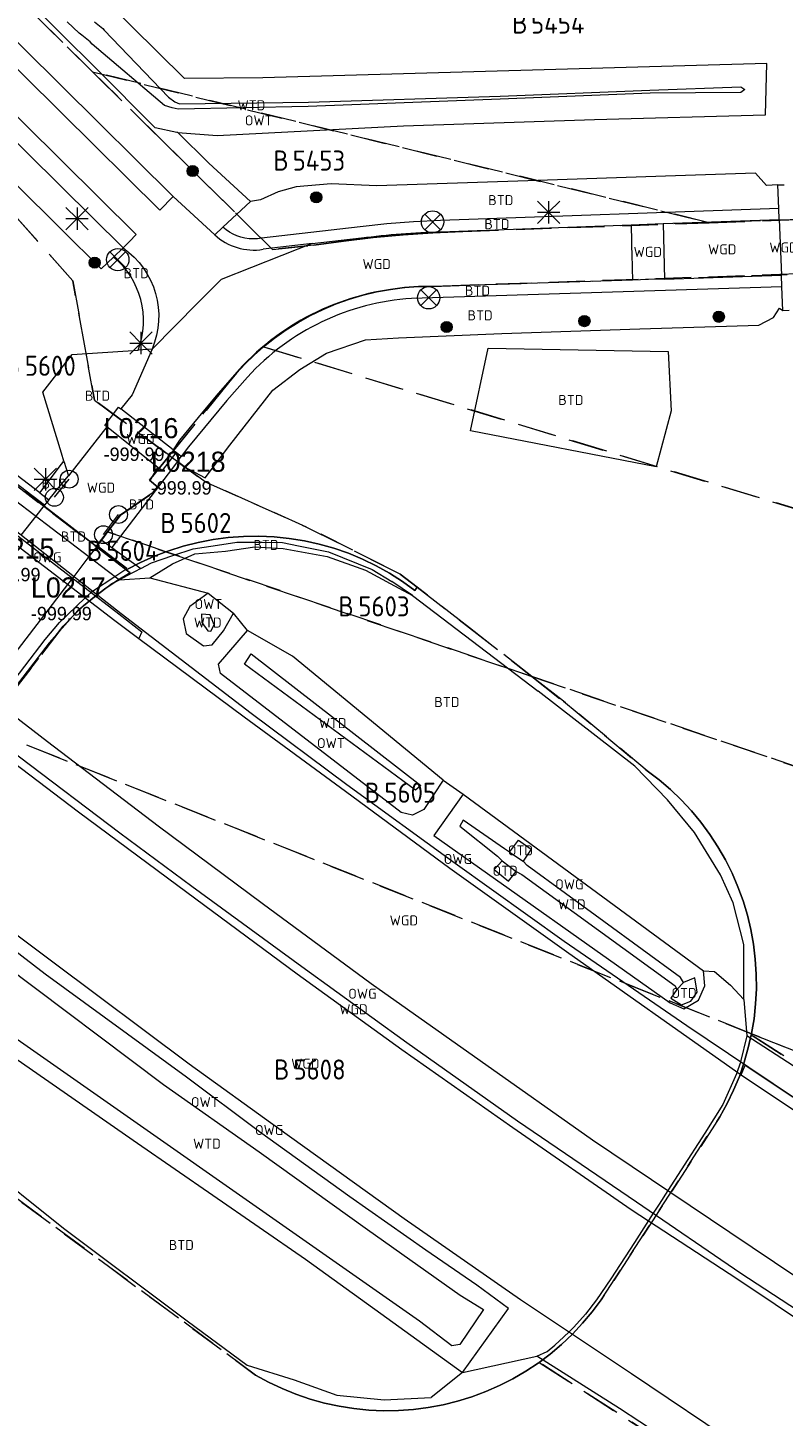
# Model space of a CAD drawing. Header units: metres. Extents: x 207644 to 210135, y 370459 to 373417.
# Tile 205 of 256: x 209267 to 209335, y 371926 to 372051. Entities that reach past the tile are written whole.
import ezdxf
from ezdxf.enums import TextEntityAlignment as Align

# ---------------------------------------------------------------- set-up
doc = ezdxf.new("R2010")
doc.units = ezdxf.units.M
doc.linetypes.add('HIDDEN2', pattern=[4.7625, 3.175, -1.5875])
for name, color, linetype in [('BTD', 7, 'Continuous'), ('CON_BxH150x325mm', 7, 'Continuous'), ('KAD_perceelnummer', 212, 'Continuous'), ('KAD_sectie', 212, 'Continuous'), ('KAD_Vastgesteld_Perceel', 212, 'Continuous'), ('NLV_afsluitstuk_lijn', 7, 'Continuous'), ('NNR_afsluitstuk_lijn', 7, 'Continuous'), ('NOD_afsluitstuk_lijn', 7, 'Continuous'), ('OTD', 7, 'Continuous'), ('OWG', 7, 'Continuous'), ('OWT', 7, 'Continuous'), ('WGD', 7, 'Continuous'), ('WTD', 7, 'Continuous')]:
    doc.layers.add(name, color=color, linetype=linetype)
for name, color, linetype, lineweight in [('GKL', 52, 'Continuous', 25), ('GMV', 7, 'Continuous', 25), ('GOBDP1', 7, 'Continuous', 25), ('GP1', 7, 'Continuous', 30), ('Q21_lantaarnpaal', 1, 'Continuous', 0), ('Q26_boom', 72, 'Continuous', 0), ('Q30_verkeersbord', 2, 'Continuous', 0)]:
    doc.layers.add(name, color=color, linetype=linetype, lineweight=lineweight)
doc.styles.add('ISO', font='isocpeur.ttf', dxfattribs={"height": 1})
doc.styles.add('ISOCP', font='ISOCP.shx', dxfattribs={"height": 1.8})

# ---------------------------------------------------------------- blocks, each defined once
blk = doc.blocks.new('ACMAP_ANN_TEMPLATE_Vastgesteld_Perceelnummer')
at = {"layer": 'KAD_perceelnummer', "style": 'ISOCP'}
blk.add_attdef('Perceelnummer', text='', height=1.8, dxfattribs=at).set_placement((0, 0), align=Align.MIDDLE)
at = {"layer": 'KAD_sectie', "style": 'ISOCP'}
blk.add_attdef('sectie', text='', height=1.8, dxfattribs=at).set_placement((-2.7, 0), align=Align.MIDDLE_RIGHT)
blk = doc.blocks.new('Q26')
blk.add_hatch(color=256).paths.add_polyline_path([(-0.45, -0.01, 1), (0.55, -0.01, 1)])
blk.add_circle((0.05, -0.01), 0.5)
blk = doc.blocks.new('Q21')
for p, q in [((-1, 1), (0, 0)), ((-1, 0), (0, 0)), ((-1, -1), (0, 0)), ((0, 1), (0, 0)), ((0, 0), (1, 1)), ((0, 0), (1, 0)), ((0, 0), (0, -1)), ((0, 0), (1, -1))]:
    blk.add_line(p, q)
blk = doc.blocks.new('Q30')
for p, q in [((-0.7, 0.7), (0.7, -0.7)), ((0.7, 0.7), (-0.7, -0.7))]:
    blk.add_line(p, q)
blk.add_circle((0, 0), 1)

msp = doc.modelspace()

# ---------------------------------------------------------------- linework, layer by layer
at = {"layer": 'CON_BxH150x325mm', "color": 253, "linetype": 'Continuous', "lineweight": 13}
for points in [[(209269.267, 372008.732), (209270.593, 372010.357)], [(209273.663, 372005.39), (209275.009, 372007.188)]]:
    msp.add_lwpolyline(points, dxfattribs=at)
at = {"layer": 'GKL', "color": 253, "linetype": 'Continuous', "lineweight": 13}
for points in [[(209284.592, 372003.918), (209287.217, 372004.307)], [(209287.217, 372004.307), (209289.75, 372004.143)], [(209289.75, 372004.143), (209293.682, 372003.439)], [(209277.817, 372001.507), (209279.841, 372002.761)], [(209279.841, 372002.761), (209281.853, 372003.673)], [(209281.853, 372003.673), (209284.592, 372003.918)], [(209293.682, 372003.439), (209297.119, 372002.221)], [(209297.119, 372002.221), (209299.724, 372000.811)], [(209299.724, 372000.811), (209301.345, 371999.947)], [(209301.345, 371999.947), (209312.591, 371991.386)], [(209321.25, 371984.644), (209312.591, 371991.386)], [(209324.167, 371981.642), (209321.25, 371984.644)], [(209326.569, 371978.711), (209324.167, 371981.642)], [(209328.913, 371974.935), (209326.569, 371978.711)], [(209330.03, 371972.412), (209328.913, 371974.935)], [(209331.001, 371968.684), (209330.03, 371972.412)], [(209330.992, 371963.756), (209331.001, 371968.684)], [(209262.373, 371949.431), (209270.082, 371943.284)], [(209270.082, 371943.284), (209281.165, 371934.97)], [(209281.165, 371934.97), (209286.542, 371931.009)], [(209286.542, 371931.009), (209290.729, 371929.685)], [(209290.729, 371929.685), (209294.571, 371928.318)], [(209305.814, 371930.344), (209303.017, 371928.116)], [(209294.571, 371928.318), (209298.803, 371927.915)], [(209298.803, 371927.915), (209303.017, 371928.116)]]:
    msp.add_lwpolyline(points, dxfattribs=at)
at = {"layer": 'GMV', "color": 253, "linetype": 'Continuous', "lineweight": 13}
for points in [[(209156.599, 372157.962), (209269.907, 372045.588)], [(209269.907, 372043.162), (209155.543, 372156.584)], [(209152.05, 372153.34), (209269.907, 372036.526)], [(209269.907, 372038.899), (209153.384, 372154.39)], [(209165.796, 372092.906), (209168.24, 372090.551), (209176.911, 372082.277), (209185.658, 372074.071), (209194.406, 372065.871), (209203.3, 372057.794), (209212.306, 372049.819), (209221.35, 372041.957), (209230.464, 372034.136), (209239.692, 372026.459), (209249.045, 372018.913), (209258.446, 372011.48), (209263.627, 372007.426), (209275.242, 371998.313), (209286.894, 371989.388), (209295.44, 371983.012), (209305.14, 371975.96), (209314.901, 371968.993), (209325.882, 371961.432), (209331.432, 371957.683), (209335.877, 371954.724)], [(209156.869, 372083.283), (209158.359, 372081.792), (209167.627, 372072.901), (209176.463, 372064.713), (209185.159, 372056.545), (209194.142, 372048.378), (209203.404, 372040.16), (209212.21, 372032.471), (209221.595, 372024.553), (209230.808, 372016.944), (209240.275, 372009.131), (209249.607, 372001.769), (209256.308, 371996.391), (209268.642, 371986.854), (209278.555, 371979.313), (209287.885, 371972.385), (209297.624, 371965.182), (209307.393, 371958.286), (209317.437, 371951.179), (209329.756, 371942.906), (209339.748, 371936.196)], [(209155.118, 372081.396), (209161.305, 372075.458), (209170.306, 372066.926), (209178.961, 372058.813), (209180.201, 372057.611), (209188.655, 372049.923), (209198.058, 372041.589), (209206.654, 372034.047), (209216.138, 372025.91), (209225.188, 372018.315), (209234.627, 372010.516), (209243.327, 372003.43), (209253.107, 371995.639), (209260.164, 371990.105), (209266.159, 371985.483), (209275.142, 371978.689), (209281.587, 371973.911), (209291.418, 371966.717), (209300.83, 371959.91), (209310.739, 371952.889), (209321.402, 371945.635), (209330.739, 371939.243), (209340.875, 371932.622)], [(209154.645, 372080.886), (209162.353, 372073.453), (209169.596, 372066.622), (209178.258, 372058.566), (209179.747, 372057.166), (209188.143, 372049.459), (209197.551, 372041.045), (209206.085, 372033.495), (209215.657, 372025.274), (209224.785, 372017.689), (209234.208, 372009.945), (209242.832, 372002.902), (209252.767, 371994.972), (209262.693, 371987.203), (209271.434, 371980.561), (209281.117, 371973.361), (209291.013, 371966.041), (209300.379, 371959.276), (209310.328, 371952.284), (209320.922, 371944.962), (209330.459, 371938.711), (209340.484, 371931.989)], [(209146.347, 372071.942), (209148.998, 372069.353), (209153.282, 372065.291), (209161.951, 372057.116), (209171.487, 372048.161), (209179.613, 372040.797), (209189.219, 372032.192), (209195.961, 372026.188), (209205.488, 372017.94), (209214.728, 372010.102), (209223.506, 372002.926), (209233.224, 371994.999), (209242.512, 371987.502), (209252.031, 371980.121), (209261.501, 371972.836), (209269.119, 371967.143), (209281.346, 371958.008), (209289.363, 371952.215), (209300.587, 371944.129), (209311.011, 371936.895), (209320.946, 371930.259), (209330.883, 371923.589), (209341.116, 371916.957)], [(209269.907, 372050.207), (209257.754, 372062.333)], [(209280.928, 372046.237), (209273.817, 372053.293)], [(209271.474, 372050.308), (209270.408, 372051.325)], [(209272.858, 372051.311), (209273.6, 372050.716)], [(209272.967, 372047.154), (209269.907, 372050.207)], [(209271.738, 372050.132), (209271.474, 372050.308)], [(209272.477, 372049.526), (209271.738, 372050.132)], [(209273.6, 372050.716), (209273.726, 372050.565)], [(209273.726, 372050.565), (209279.495, 372044.559)], [(209272.65, 372049.314), (209272.477, 372049.526)], [(209279.13, 372043.814), (209272.65, 372049.314)], [(209333.055, 372047.577), (209287.917, 372046.29)], [(209332.936, 372042.994), (209333.055, 372047.577)], [(209278.293, 372041.82), (209272.967, 372047.154)], [(209287.917, 372046.29), (209280.928, 372046.237)], [(209269.907, 372045.588), (209279.897, 372035.681)], [(209309.189, 372044.658), (209322.572, 372045.201)], [(209322.572, 372045.201), (209330.741, 372045.492)], [(209330.731, 372044.991), (209322.612, 372044.926)], [(209331.092, 372045.247), (209330.731, 372044.991)], [(209330.741, 372045.492), (209331.092, 372045.247)], [(209279.802, 372043.618), (209279.13, 372043.814)], [(209279.495, 372044.559), (209280.067, 372044.157)], [(209280.067, 372044.157), (209280.467, 372043.982)], [(209291.991, 372043.742), (209280.364, 372043.503)], [(209280.467, 372043.982), (209292.019, 372044.121)], [(209309.183, 372044.39), (209291.991, 372043.742)], [(209292.019, 372044.121), (209309.189, 372044.658)], [(209322.612, 372044.926), (209309.183, 372044.39)], [(209278.698, 372034.444), (209269.907, 372043.162)], [(209280.364, 372043.503), (209279.802, 372043.618)], [(209300.516, 372042.002), (209317.639, 372042.563)], [(209317.639, 372042.563), (209332.936, 372042.994)], [(209280.239, 372041.416), (209278.293, 372041.82)], [(209280.325, 372041.409), (209280.239, 372041.416)], [(209280.325, 372041.409), (209283.828, 372041.133)], [(209280.325, 372041.409), (209283.086, 372038.671)], [(209283.828, 372041.133), (209300.516, 372042.002)], [(209261.488, 372041.062), (209269.907, 372032.718)], [(209276.593, 372032.272), (209269.907, 372038.899)], [(209283.086, 372038.671), (209286.814, 372035.233)], [(209332.049, 372037.763), (209324.88, 372037.511)], [(209333.038, 372036.667), (209332.049, 372037.763)], [(209269.907, 372036.526), (209275.42, 372031.062)], [(209290.902, 372036.551), (209289.309, 372036.094)], [(209294.035, 372036.809), (209290.902, 372036.551)], [(209298.125, 372036.622), (209294.035, 372036.809)], [(209311.657, 372037.068), (209298.125, 372036.622)], [(209324.88, 372037.511), (209311.657, 372037.068)], [(209334.032, 372036.71), (209333.038, 372036.667)], [(209334.032, 372036.71), (209334.616, 372036.734)], [(209334.117, 372034.585), (209334.032, 372036.71)], [(209279.897, 372035.681), (209278.698, 372034.444)], [(209283.625, 372032.243), (209279.897, 372035.681)], [(209284.357, 372032.929), (209286.814, 372035.233)], [(209287.736, 372035.364), (209286.814, 372035.233)], [(209289.309, 372036.094), (209287.736, 372035.364)], [(209334.117, 372034.585), (209303.828, 372033.522)], [(209334.156, 372033.625), (209334.117, 372034.585)], [(209269.907, 372032.718), (209273.467, 372029.189)], [(209284.357, 372032.929), (209283.625, 372032.243)], [(209284.645, 372032.694), (209284.357, 372032.929)], [(209284.952, 372032.485), (209284.645, 372032.694)], [(209296.639, 372032.96), (209287.809, 372031.934)], [(209299.029, 372033.226), (209296.639, 372032.96)], [(209301.426, 372033.413), (209299.029, 372033.226)], [(209303.828, 372033.522), (209301.426, 372033.413)], [(209303.86, 372032.523), (209320.902, 372033.143)], [(209320.902, 372033.143), (209323.764, 372033.247)], [(209320.902, 372033.143), (209320.984, 372030.097)], [(209323.764, 372033.247), (209334.156, 372033.625)], [(209323.764, 372033.247), (209323.898, 372028.282)], [(209334.156, 372033.625), (209334.357, 372028.622)], [(209275.42, 372031.062), (209275.988, 372031.648)], [(209275.988, 372031.648), (209276.593, 372032.272)], [(209292.353, 372031.455), (209284.189, 372028.24)], [(209285.277, 372032.305), (209284.952, 372032.485)], [(209285.617, 372032.155), (209285.277, 372032.305)], [(209285.969, 372032.037), (209285.617, 372032.155)], [(209286.33, 372031.95), (209285.969, 372032.037)], [(209286.698, 372031.896), (209286.33, 372031.95)], [(209287.069, 372031.875), (209286.698, 372031.896)], [(209287.44, 372031.888), (209287.069, 372031.875)], [(209287.809, 372031.934), (209287.44, 372031.888)], [(209292.353, 372031.455), (209287.95, 372030.944)], [(209292.353, 372031.455), (209296.76, 372031.967)], [(209273.467, 372029.189), (209274.573, 372030.25)], [(209275.42, 372031.062), (209274.573, 372030.25)], [(209320.984, 372030.097), (209320.994, 372029.728)], [(209320.994, 372029.728), (209321.006, 372029.257)], [(209321.006, 372029.257), (209321.035, 372028.188)], [(209284.189, 372028.24), (209282.118, 372026.15)], [(209321.035, 372028.188), (209301.205, 372027.543)], [(209334.399, 372027.587), (209301.253, 372026.544)], [(209322.464, 372028.235), (209321.035, 372028.188)], [(209323.898, 372028.282), (209322.464, 372028.235)], [(209323.898, 372028.282), (209334.357, 372028.622)], [(209334.399, 372027.587), (209334.357, 372028.622)], [(209334.484, 372025.478), (209334.399, 372027.587)], [(209282.118, 372026.15), (209278.012, 372022.007)], [(209333.666, 372024.85), (209334.194, 372025.684)], [(209334.194, 372025.684), (209334.484, 372025.478)], [(209334.484, 372025.478), (209335.063, 372025.492)], [(209321.69, 372023.831), (209332.346, 372024.162)], [(209332.346, 372024.162), (209333.666, 372024.85)], [(209293.639, 372021.64), (209297.134, 372022.848)], [(209297.134, 372022.848), (209300.088, 372023.014)], [(209300.088, 372023.014), (209309.317, 372023.416)], [(209309.317, 372023.416), (209321.69, 372023.831)], [(209269.907, 372020.295), (209270.857, 372021.524)], [(209270.857, 372021.524), (209276.777, 372021.924)], [(209278.012, 372022.007), (209276.229, 372017.902)], [(209278.012, 372022.007), (209276.777, 372021.924)], [(209291.241, 372020.18), (209293.639, 372021.64)], [(209306.534, 372014.702), (209308.103, 372022.097)], [(209308.103, 372022.097), (209324.226, 372021.781)], [(209324.226, 372021.781), (209324.487, 372016.479)], [(209269.709, 372020.039), (209269.907, 372020.295)], [(209285.803, 372020.166), (209283.933, 372018.04)], [(209288.82, 372018.326), (209291.241, 372020.18)], [(209247.028, 372019.492), (209247.449, 372019.799), (209248.664, 372019.04), (209258.018, 372011.634), (209264.252, 372006.604), (209275.051, 371998.292), (209277.094, 371996.693), (209276.841, 371996.08)], [(209247.028, 372019.492), (209248.292, 372018.44), (209257.483, 372011.033), (209263.73, 372006.104), (209274.675, 371997.688), (209276.841, 371996.08)], [(209268.247, 372018.147), (209269.709, 372020.039)], [(209286.547, 372019.498), (209284.694, 372017.391)], [(209269.907, 372012.689), (209268.247, 372018.147)], [(209276.229, 372017.902), (209275.219, 372016.658)], [(209283.933, 372018.04), (209282.564, 372016.385)], [(209284.968, 372013.418), (209288.82, 372018.326)], [(209274.596, 372016.252), (209275.014, 372016.801)], [(209275.014, 372016.801), (209275.219, 372016.658)], [(209279.902, 372012.989), (209275.219, 372016.658)], [(209282.564, 372016.385), (209280.471, 372013.853)], [(209284.694, 372017.391), (209281.276, 372013.258)], [(209324.487, 372016.479), (209323.141, 372011.47)], [(209273.777, 372015.177), (209274.596, 372016.252)], [(209273.951, 372015.032), (209273.777, 372015.177)], [(209273.951, 372015.032), (209270.527, 372010.652)], [(209278.535, 372011.407), (209273.951, 372015.032)], [(209323.141, 372011.47), (209306.534, 372014.702)], [(209270.124, 372011.976), (209269.907, 372012.689)], [(209280.171, 372012.748), (209279.815, 372012.291)], [(209280.471, 372013.853), (209279.902, 372012.989)], [(209279.902, 372012.989), (209280.171, 372012.748)], [(209280.632, 372012.401), (209280.171, 372012.748)], [(209281.276, 372013.258), (209280.632, 372012.401)], [(209282.772, 372010.49), (209284.968, 372013.418)], [(209267.958, 372009.147), (209269.907, 372011.692)], [(209269.907, 372011.692), (209270.124, 372011.976)], [(209270.124, 372011.976), (209270.527, 372010.652)], [(209277.834, 372010.254), (209278.535, 372011.407)], [(209278.917, 372011.14), (209278.535, 372011.407)], [(209279.815, 372012.291), (209278.917, 372011.14)], [(209280.281, 372011.935), (209279.457, 372010.839)], [(209280.281, 372011.935), (209280.632, 372012.401)], [(209280.281, 372011.935), (209280.851, 372011.499)], [(209280.851, 372011.499), (209282.772, 372010.49)], [(209267.958, 372009.147), (209265.925, 372010.699)], [(209269.907, 372009.898), (209270.527, 372010.652)], [(209279.457, 372010.839), (209274.41, 372004.248)], [(209278.018, 372010.065), (209277.834, 372010.254)], [(209267.958, 372009.147), (209268.776, 372008.522)], [(209268.776, 372008.522), (209269.907, 372009.898)], [(209275.166, 372007.172), (209278.122, 372009.191)], [(209278.507, 372009.659), (209278.018, 372010.065)], [(209278.122, 372009.191), (209278.507, 372009.659)], [(209265.797, 372008.443), (209273.986, 372002.181)], [(209268.359, 372007.998), (209268.345, 372007.981)], [(209268.345, 372007.981), (209269.907, 372006.776)], [(209268.376, 372008.02), (209268.359, 372007.998)], [(209268.776, 372008.522), (209268.376, 372008.02)], [(209269.907, 372006.776), (209273.07, 372004.337)], [(209273.504, 372004.901), (209275.166, 372007.172)], [(209273.07, 372004.337), (209273.107, 372004.385)], [(209273.107, 372004.385), (209273.504, 372004.901)], [(209273.504, 372004.901), (209274.41, 372004.248)], [(209274.41, 372004.248), (209277.018, 372002.37)], [(209279.862, 372003.51), (209281.692, 372004.13)], [(209281.692, 372004.13), (209284.252, 372004.501)], [(209284.252, 372004.501), (209285.607, 372004.728)], [(209285.607, 372004.728), (209287.862, 372004.703)], [(209287.862, 372004.703), (209289.701, 372004.673)], [(209289.701, 372004.673), (209291.113, 372004.38)], [(209291.113, 372004.38), (209293.796, 372003.842)], [(209277.018, 372002.37), (209277.95, 372002.868)], [(209277.95, 372002.868), (209279.862, 372003.51)], [(209293.796, 372003.842), (209297.732, 372002.278)], [(209273.986, 372002.181), (209275.084, 372001.335)], [(209276.193, 372001.929), (209275.084, 372001.335)], [(209275.084, 372001.335), (209277.817, 372001.507)], [(209276.431, 372002.056), (209276.193, 372001.929)], [(209277.018, 372002.37), (209276.431, 372002.056)], [(209277.817, 372001.507), (209283.033, 372000.144)], [(209297.732, 372002.278), (209299.49, 372001.198)], [(209301.345, 371999.947), (209299.49, 372001.198)], [(209283.033, 372000.144), (209281.406, 371998.946), (209280.8, 371997.864), (209281.069, 371996.531), (209282.612, 371995.425), (209283.382, 371995.508), (209284.396, 371996.775), (209285.316, 371998.352)], [(209283.033, 372000.144), (209285.316, 371998.352)], [(209283.017, 371996.781), (209283.271, 371996.751), (209283.571, 371997.311), (209283.223, 371998.212), (209282.425, 371998.267), (209282.471, 371997.524), (209283.017, 371996.781)], [(209286.545, 371996.805), (209285.316, 371998.352)], [(209304.084, 371983.411), (209302.347, 371980.787), (209301.325, 371980.267), (209300.307, 371980.512), (209284.134, 371992.965), (209283.961, 371993.777), (209286.545, 371996.805)], [(209304.084, 371983.411), (209290.595, 371994.515), (209286.545, 371996.805)], [(209276.841, 371996.08), (209286.263, 371989.069), (209295.345, 371982.409), (209304.682, 371975.523), (209315.114, 371968.067), (209325.083, 371961.001), (209330.762, 371957.016)], [(209302.089, 371982.909), (209301.596, 371982.512), (209286.28, 371993.787), (209286.901, 371994.704), (209302.089, 371982.909)], [(209304.084, 371983.411), (209305.868, 371982.147)], [(209305.868, 371982.147), (209303.247, 371978.436), (209324.388, 371963.473), (209325.632, 371962.918), (209326.937, 371963.699), (209327.507, 371964.978), (209327.392, 371966.316)], [(209305.868, 371982.147), (209327.392, 371966.316)], [(209310.019, 371976.946), (209309.567, 371977.244), (209305.877, 371979.806), (209305.583, 371979.289), (209308.932, 371976.595), (209309.355, 371976.18)], [(209310.019, 371976.946), (209310.837, 371978.022), (209311.966, 371977.208), (209311.232, 371976.151)], [(209310.019, 371976.946), (209311.232, 371976.151)], [(209309.355, 371976.18), (209308.641, 371975.403), (209309.915, 371974.343), (209310.615, 371975.235)], [(209309.355, 371976.18), (209310.615, 371975.235)], [(209325.597, 371965.291), (209325.32, 371965.726), (209311.607, 371975.76), (209311.232, 371976.151)], [(209310.615, 371975.235), (209311.135, 371974.957), (209324.845, 371964.987), (209325.001, 371964.667)], [(209305.814, 371930.344), (209309.934, 371936.091), (209307.091, 371938.179), (209302.529, 371941.31), (209295.709, 371946.09), (209287.647, 371951.918), (209281.098, 371956.812), (209268.442, 371966.028), (209263.566, 371969.745), (209260.787, 371971.793), (209257.403, 371968.103), (209255.574, 371965.719)], [(209287.604, 371950.115), (209297.301, 371943.145), (209305.614, 371937.264), (209307.683, 371935.995), (209305.572, 371932.87), (209304.858, 371932.749), (209301.953, 371934.954), (209261.716, 371963.109), (209258.499, 371965.271), (209258.168, 371966.026), (209261.153, 371969.609), (209264.687, 371966.956), (209279.041, 371956.15), (209287.604, 371950.115)], [(209325.001, 371964.667), (209324.467, 371963.89), (209325.428, 371963.266), (209326.242, 371963.619), (209326.821, 371964.409), (209326.613, 371965.685), (209325.597, 371965.291)], [(209327.392, 371966.316), (209328.362, 371966.254), (209329.816, 371965.038), (209330.992, 371963.756)], [(209255.537, 371965.09), (209258.583, 371963.174), (209263.834, 371959.825), (209276.711, 371950.889), (209283.453, 371946.222), (209291.741, 371940.507), (209298.507, 371935.647), (209305.814, 371930.344)], [(209325.001, 371964.667), (209325.597, 371965.291)], [(209330.992, 371963.756), (209331.252, 371960.508)], [(209338.538, 371955.773), (209331.252, 371960.508)], [(209330.762, 371957.016), (209331.131, 371957.862), (209335.398, 371955.03), (209345.593, 371948.234), (209354.509, 371942.366), (209364.982, 371935.627), (209371.975, 371931.291)], [(209330.762, 371957.016), (209334.988, 371954.174), (209345.159, 371947.454), (209354.467, 371941.485), (209364.738, 371934.964), (209374.999, 371928.402), (209380.312, 371925.089)], [(209305.814, 371930.344), (209312.469, 371931.826)], [(209319.855, 371927.114), (209312.469, 371931.826)], [(209327.142, 371922.363), (209319.855, 371927.114)]]:
    msp.add_lwpolyline(points, dxfattribs=at)
for points in [[(209283.625, 372032.243, 0.2318917), (209287.95, 372030.944)], [(209296.76, 372031.967, -0.0245111), (209303.86, 372032.523)], [(209276.777, 372021.924, 0.3192526), (209274.573, 372030.25)], [(209275.42, 372031.062, -0.3562543), (209278.012, 372022.007)], [(209301.205, 372027.543, 0.193919), (209285.803, 372020.166)], [(209301.253, 372026.544, 0.193648), (209286.547, 372019.498)]]:
    msp.add_lwpolyline(points, format="xyb", dxfattribs=at)
at = {"layer": 'GOBDP1', "color": 253, "linetype": 'Continuous', "lineweight": 13}
for points in [[(209273.112, 371999.985), (209274.295, 372000.927)], [(209274.295, 372000.927), (209274.422, 372001.028)], [(209274.422, 372001.028), (209275.084, 372001.335)], [(209272.412, 371999.428), (209271.381, 371998.607)], [(209272.984, 371999.883), (209272.412, 371999.428)], [(209272.984, 371999.883), (209273.071, 371999.952)], [(209273.071, 371999.952), (209273.112, 371999.985)], [(209271.381, 371998.607), (209268.81, 371995.696)], [(209268.81, 371995.696), (209264.481, 371990.071)], [(209331.252, 371960.508), (209330.712, 371958.17)], [(209330.653, 371957.956), (209330.398, 371957.271)], [(209330.698, 371958.118), (209330.653, 371957.956)], [(209330.712, 371958.17), (209330.698, 371958.118)], [(209330.333, 371957.095), (209329.131, 371954.367)], [(209330.398, 371957.271), (209330.333, 371957.095)], [(209329.131, 371954.367), (209327.508, 371951.784)], [(209327.508, 371951.784), (209325.392, 371948.502)], [(209325.392, 371948.502), (209324.198, 371946.639)], [(209324.198, 371946.639), (209323.419, 371945.423)], [(209322.894, 371944.613), (209322.464, 371943.951)], [(209323.309, 371945.251), (209322.894, 371944.613)], [(209323.419, 371945.423), (209323.309, 371945.251)], [(209322.464, 371943.951), (209321.198, 371942.004)], [(209321.198, 371942.004), (209319.084, 371938.727)], [(209319.084, 371938.727), (209317.82, 371936.864)], [(209317.82, 371936.864), (209316.829, 371935.566)], [(209316.829, 371935.566), (209315.781, 371934.397)], [(209315.781, 371934.397), (209315.355, 371933.994)], [(209314.873, 371933.537), (209314.086, 371932.792)], [(209315.355, 371933.994), (209314.873, 371933.537)], [(209312.469, 371931.826), (209313.383, 371932.242)], [(209313.383, 371932.242), (209314.086, 371932.792)]]:
    msp.add_lwpolyline(points, dxfattribs=at)
at = {"layer": 'GP1', "color": 253, "linetype": 'Continuous', "lineweight": 13}
for points in [[(209268.376, 372008.02), (209265.731, 372010.053)], [(209267.622, 372007.047), (209268.345, 372007.981)], [(209266.296, 372005.332), (209267.622, 372007.047)], [(209273.07, 372004.337), (209272.365, 372003.421)], [(209275.753, 372002.352), (209273.107, 372004.385)], [(209272.365, 372003.421), (209270.997, 372001.643)], [(209270.886, 372001.498), (209270.452, 372000.935)], [(209270.997, 372001.643), (209270.886, 372001.498)], [(209272.687, 372000.317), (209274.684, 372001.643)], [(209274.684, 372001.643), (209275.753, 372002.352)], [(209270.452, 372000.935), (209265.324, 371994.268)], [(209272.025, 371999.725), (209272.547, 372000.22)], [(209272.547, 372000.22), (209272.563, 372000.235)], [(209272.563, 372000.235), (209272.687, 372000.317)], [(209269.713, 371997.531), (209272.025, 371999.725)], [(209268.453, 371996.003), (209269.713, 371997.531)], [(209264.805, 371991.235), (209268.453, 371996.003)]]:
    msp.add_lwpolyline(points, dxfattribs=at)
at = {"layer": 'KAD_Vastgesteld_Perceel', "color": 253, "linetype": 'HIDDEN2', "lineweight": 13}
for points in [[(209272.681, 372046.849), (209267.766, 372051.702), (209267.884, 372052.91), (209269.456, 372069.003), (209432.449, 372037.021), (209327.901, 372033.328), (209272.681, 372046.849)], [(209272.681, 372046.849), (209327.901, 372033.328), (209305.844, 372032.549), (209303.162, 372032.428), (209300.483, 372032.243), (209297.81, 372031.995), (209295.143, 372031.683), (209292.484, 372031.308), (209288.79, 372030.94), (209278.696, 372040.908), (209272.681, 372046.849)], [(209459.958, 371969.847), (209287.998, 372022.211), (209288.987, 372022.997), (209290.017, 372023.728), (209291.086, 372024.401), (209292.19, 372025.014), (209293.326, 372025.567), (209294.491, 372026.056), (209295.68, 372026.48), (209296.891, 372026.839), (209298.12, 372027.131), (209299.363, 372027.356), (209300.617, 372027.512), (209301.877, 372027.599), (209303.14, 372027.617), (209345.328, 372029.061), (209462.058, 372000.48), (209459.958, 371969.847)], [(209458.181, 371942.822), (209312.008, 371992.685), (209306.444, 371997.05), (209301.751, 372000.687), (209300.241, 372001.857), (209291.85, 372006.069), (209282.762, 372010.122), (209279.57, 372012.474), (209284.848, 372018.985), (209285.576, 372019.848), (209286.345, 372020.675), (209287.153, 372021.463), (209287.998, 372022.211), (209459.958, 371969.847), (209458.635, 371950.62), (209458.181, 371942.822)], [(209279.256, 372003.858), (209274.034, 372005.639), (209275.181, 372007.127), (209278.125, 372009.158), (209278.52, 372009.639), (209277.783, 372010.269), (209279.57, 372012.474), (209282.762, 372010.122), (209291.85, 372006.069), (209300.241, 372001.857), (209301.751, 372000.687), (209301.544, 372000.4), (209300.435, 372001.2), (209299.281, 372001.935), (209298.086, 372002.601), (209296.855, 372003.197), (209295.591, 372003.72), (209294.298, 372004.169), (209292.982, 372004.542), (209291.647, 372004.837), (209290.296, 372005.055), (209288.936, 372005.194), (209287.569, 372005.254), (209286.201, 372005.234), (209284.837, 372005.134), (209283.481, 372004.956), (209282.137, 372004.699), (209280.811, 372004.365), (209279.506, 372003.953), (209279.256, 372003.858)], [(209275.706, 372002.241), (209273.013, 372004.314), (209274.034, 372005.639), (209279.256, 372003.858), (209278.228, 372003.467), (209276.979, 372002.908), (209275.766, 372002.276), (209275.706, 372002.241)], [(209279.256, 372003.858), (209279.506, 372003.953), (209280.811, 372004.365), (209282.137, 372004.699), (209283.481, 372004.956), (209284.837, 372005.134), (209286.201, 372005.234), (209287.569, 372005.254), (209288.936, 372005.194), (209290.296, 372005.055), (209291.647, 372004.837), (209292.982, 372004.542), (209294.298, 372004.169), (209295.591, 372003.72), (209296.855, 372003.197), (209298.086, 372002.601), (209299.281, 372001.935), (209300.435, 372001.2), (209301.544, 372000.4), (209301.751, 372000.687), (209306.444, 371997.05), (209312.008, 371992.685), (209279.256, 372003.858)]]:
    msp.add_lwpolyline(points, close=True, dxfattribs=at)
for points in [[(209267.766, 372051.702), (209272.681, 372046.849), (209278.696, 372040.908), (209288.79, 372030.94), (209292.484, 372031.308), (209292.484, 372031.308), (209295.143, 372031.683), (209297.81, 372031.995), (209300.483, 372032.243), (209303.162, 372032.428), (209305.844, 372032.549), (209327.901, 372033.328), (209432.449, 372037.021)], [(209265.689, 372034.017), (209270.92, 372028.131), (209272.86, 372017.42), (209279.57, 372012.474), (209279.57, 372012.474), (209277.783, 372010.269), (209278.52, 372009.639), (209278.125, 372009.158), (209275.181, 372007.127), (209274.034, 372005.639), (209273.013, 372004.314), (209269.106, 372007.321), (209265.342, 372010.217)], [(209345.328, 372029.061), (209303.14, 372027.617), (209301.877, 372027.599), (209300.617, 372027.512), (209299.363, 372027.356), (209298.12, 372027.131), (209296.891, 372026.839), (209295.68, 372026.48), (209294.491, 372026.056), (209293.326, 372025.567), (209292.19, 372025.014), (209291.086, 372024.401), (209290.017, 372023.728), (209288.987, 372022.997), (209287.998, 372022.211), (209287.153, 372021.463), (209286.345, 372020.675), (209285.576, 372019.848), (209284.848, 372018.985), (209279.57, 372012.474), (209272.86, 372017.42), (209270.92, 372028.131), (209265.689, 372034.017)], [(209265.342, 372010.217), (209269.106, 372007.321), (209273.013, 372004.314), (209275.706, 372002.241), (209276.05, 372001.976), (209276.05, 372001.976), (209274.943, 372001.323), (209273.875, 372000.608), (209272.848, 371999.834), (209271.868, 371999.003), (209270.936, 371998.118), (209270.055, 371997.181), (209263.025, 371988.053)], [(209263.025, 371988.053), (209270.055, 371997.181), (209270.936, 371998.118), (209271.868, 371999.003), (209272.848, 371999.834), (209273.875, 372000.608), (209274.943, 372001.323), (209276.05, 372001.976), (209275.706, 372002.241), (209275.766, 372002.276), (209276.979, 372002.908), (209278.228, 372003.467), (209279.256, 372003.858), (209312.008, 371992.685), (209314.839, 371990.464), (209322.357, 371984.24), (209323.42, 371983.43), (209324.434, 371982.56), (209325.398, 371981.634), (209326.307, 371980.655), (209327.159, 371979.626), (209327.951, 371978.549), (209328.68, 371977.43), (209329.344, 371976.27), (209329.942, 371975.075), (209330.47, 371973.848), (209330.927, 371972.592), (209331.312, 371971.313), (209331.624, 371970.013), (209331.861, 371968.698), (209332.023, 371967.372), (209332.109, 371966.038), (209332.119, 371964.702), (209332.053, 371963.367), (209331.91, 371962.039), (209331.693, 371960.72), (209331.687, 371960.692), (209263.025, 371988.053)], [(209456.33, 371911.024), (209331.687, 371960.692), (209331.693, 371960.72), (209331.91, 371962.039), (209332.053, 371963.367), (209332.119, 371964.702), (209332.109, 371966.038), (209332.023, 371967.372), (209331.861, 371968.698), (209331.624, 371970.013), (209331.312, 371971.313), (209330.927, 371972.592), (209330.47, 371973.848), (209329.942, 371975.075), (209329.344, 371976.27), (209328.68, 371977.43), (209327.951, 371978.549), (209327.159, 371979.626), (209326.307, 371980.655), (209325.398, 371981.634), (209324.434, 371982.56), (209323.42, 371983.43), (209322.357, 371984.24), (209314.839, 371990.464), (209312.008, 371992.685), (209458.181, 371942.822)], [(209263.025, 371988.053), (209331.687, 371960.692), (209331.665, 371960.596), (209331.4, 371959.417), (209331.034, 371958.131), (209330.596, 371956.869), (209330.086, 371955.634), (209329.506, 371954.43), (209328.859, 371953.261), (209318.229, 371936.853), (209317.428, 371935.781), (209316.567, 371934.756), (209315.649, 371933.782), (209314.677, 371932.863), (209313.654, 371932), (209312.665, 371931.259), (209312.583, 371931.198), (209311.468, 371930.458), (209310.312, 371929.783), (209309.12, 371929.175), (209307.895, 371928.636), (209306.641, 371928.169), (209305.362, 371927.773), (209304.063, 371927.452), (209302.748, 371927.205), (209301.42, 371927.034), (209300.085, 371926.94), (209298.747, 371926.921), (209297.41, 371926.98), (209296.079, 371927.114), (209294.757, 371927.325), (209293.45, 371927.611), (209292.161, 371927.971), (209290.894, 371928.404), (209289.655, 371928.909), (209288.447, 371929.484), (209287.273, 371930.127), (209262.498, 371948.448)], [(209363.65, 371898.353), (209312.665, 371931.259), (209313.654, 371932), (209314.677, 371932.863), (209315.649, 371933.782), (209316.567, 371934.756), (209317.428, 371935.781), (209318.229, 371936.853), (209318.229, 371936.853), (209328.859, 371953.261), (209329.506, 371954.43), (209330.086, 371955.634), (209330.596, 371956.869), (209331.034, 371958.131), (209331.4, 371959.417), (209331.665, 371960.596), (209382.575, 371927.662)], [(209382.575, 371927.662), (209331.665, 371960.596), (209331.687, 371960.692), (209456.33, 371911.024)], [(209262.498, 371948.448), (209287.273, 371930.127), (209288.447, 371929.484), (209289.655, 371928.909), (209290.894, 371928.404), (209292.161, 371927.971), (209293.45, 371927.611), (209294.757, 371927.325), (209296.079, 371927.114), (209297.41, 371926.98), (209298.747, 371926.921), (209300.085, 371926.94), (209301.42, 371927.034), (209302.748, 371927.205), (209304.063, 371927.452), (209305.362, 371927.773), (209306.641, 371928.169), (209307.895, 371928.636), (209309.12, 371929.175), (209310.312, 371929.783), (209311.468, 371930.458), (209312.583, 371931.198), (209312.665, 371931.259), (209363.65, 371898.353)]]:
    msp.add_lwpolyline(points, dxfattribs=at)
at = {"layer": 'NOD_afsluitstuk_lijn', "color": 253, "lineweight": 13}
for centre in [(209270.59, 372010.36), (209269.27, 372008.73), (209275.01, 372007.19), (209273.66, 372005.39)]:
    msp.add_circle(centre, 0.8, dxfattribs=at)

# ---------------------------------------------------------------- block references
at = {"layer": 'KAD_Vastgesteld_Perceel', "color": 253, "linetype": 'HIDDEN2', "lineweight": 13}
ref = msp.add_blockref('ACMAP_ANN_TEMPLATE_Vastgesteld_Perceelnummer', (209314.336, 372051.166), dxfattribs=at)
ref.add_attrib('Perceelnummer', '5454', dxfattribs={"layer": 'KAD_perceelnummer', "lineweight": 13, "height": 1.8, "style": 'ISOCP'}).set_placement((209314.336, 372051.166), align=Align.MIDDLE)
ref.add_attrib('sectie', 'B', dxfattribs={"layer": 'KAD_sectie', "lineweight": 13, "height": 1.8, "style": 'ISOCP'}).set_placement((209311.636, 372051.166), align=Align.MIDDLE_RIGHT)
ref = msp.add_blockref('ACMAP_ANN_TEMPLATE_Vastgesteld_Perceelnummer', (209292.951, 372038.895), dxfattribs=at)
ref.add_attrib('Perceelnummer', '5453', dxfattribs={"layer": 'KAD_perceelnummer', "lineweight": 13, "height": 1.8, "style": 'ISOCP'}).set_placement((209292.951, 372038.895), align=Align.MIDDLE)
ref.add_attrib('sectie', 'B', dxfattribs={"layer": 'KAD_sectie', "lineweight": 13, "height": 1.8, "style": 'ISOCP'}).set_placement((209290.251, 372038.895), align=Align.MIDDLE_RIGHT)
ref = msp.add_blockref('ACMAP_ANN_TEMPLATE_Vastgesteld_Perceelnummer', (209268.904, 372020.514), dxfattribs=at)
ref.add_attrib('Perceelnummer', '5600', dxfattribs={"layer": 'KAD_perceelnummer', "lineweight": 13, "height": 1.8, "style": 'ISOCP'}).set_placement((209268.904, 372020.514), align=Align.MIDDLE)
ref.add_attrib('sectie', 'B', dxfattribs={"layer": 'KAD_sectie', "lineweight": 13, "height": 1.8, "style": 'ISOCP'}).set_placement((209266.204, 372020.514), align=Align.MIDDLE_RIGHT)
ref = msp.add_blockref('ACMAP_ANN_TEMPLATE_Vastgesteld_Perceelnummer', (209282.837, 372006.437), dxfattribs=at)
ref.add_attrib('Perceelnummer', '5602', dxfattribs={"layer": 'KAD_perceelnummer', "lineweight": 13, "height": 1.8, "style": 'ISOCP'}).set_placement((209282.837, 372006.437), align=Align.MIDDLE)
ref.add_attrib('sectie', 'B', dxfattribs={"layer": 'KAD_sectie', "lineweight": 13, "height": 1.8, "style": 'ISOCP'}).set_placement((209280.137, 372006.437), align=Align.MIDDLE_RIGHT)
ref = msp.add_blockref('ACMAP_ANN_TEMPLATE_Vastgesteld_Perceelnummer', (209276.257, 372003.94), dxfattribs=at)
ref.add_attrib('Perceelnummer', '5604', dxfattribs={"layer": 'KAD_perceelnummer', "lineweight": 13, "height": 1.8, "style": 'ISOCP'}).set_placement((209276.257, 372003.94), align=Align.MIDDLE)
ref.add_attrib('sectie', 'B', dxfattribs={"layer": 'KAD_sectie', "lineweight": 13, "height": 1.8, "style": 'ISOCP'}).set_placement((209273.557, 372003.94), align=Align.MIDDLE_RIGHT)
ref = msp.add_blockref('ACMAP_ANN_TEMPLATE_Vastgesteld_Perceelnummer', (209298.777, 371998.97), dxfattribs=at)
ref.add_attrib('Perceelnummer', '5603', dxfattribs={"layer": 'KAD_perceelnummer', "lineweight": 13, "height": 1.8, "style": 'ISOCP'}).set_placement((209298.777, 371998.97), align=Align.MIDDLE)
ref.add_attrib('sectie', 'B', dxfattribs={"layer": 'KAD_sectie', "lineweight": 13, "height": 1.8, "style": 'ISOCP'}).set_placement((209296.077, 371998.97), align=Align.MIDDLE_RIGHT)
ref = msp.add_blockref('ACMAP_ANN_TEMPLATE_Vastgesteld_Perceelnummer', (209301.128, 371982.275), dxfattribs=at)
ref.add_attrib('Perceelnummer', '5605', dxfattribs={"layer": 'KAD_perceelnummer', "lineweight": 13, "height": 1.8, "style": 'ISOCP'}).set_placement((209301.128, 371982.275), align=Align.MIDDLE)
ref.add_attrib('sectie', 'B', dxfattribs={"layer": 'KAD_sectie', "lineweight": 13, "height": 1.8, "style": 'ISOCP'}).set_placement((209298.428, 371982.275), align=Align.MIDDLE_RIGHT)
ref = msp.add_blockref('ACMAP_ANN_TEMPLATE_Vastgesteld_Perceelnummer', (209293.012, 371957.487), dxfattribs=at)
ref.add_attrib('Perceelnummer', '5608', dxfattribs={"layer": 'KAD_perceelnummer', "lineweight": 13, "height": 1.8, "style": 'ISOCP'}).set_placement((209293.012, 371957.487), align=Align.MIDDLE)
ref.add_attrib('sectie', 'B', dxfattribs={"layer": 'KAD_sectie', "lineweight": 13, "height": 1.8, "style": 'ISOCP'}).set_placement((209290.312, 371957.487), align=Align.MIDDLE_RIGHT)
at = {"layer": 'Q21_lantaarnpaal', "color": 253}
for p in [(209313.522, 372034.264), (209271.303, 372033.697), (209277.014, 372022.549), (209268.462, 372010.356)]:
    msp.add_blockref('Q21', p, dxfattribs=at)
at = {"layer": 'Q26_boom', "color": 253}
for p in [(209281.599, 372037.963), (209292.663, 372035.613), (209272.827, 372029.761), (209328.708, 372024.91), (209304.338, 372023.999), (209316.674, 372024.524)]:
    msp.add_blockref('Q26', p, dxfattribs=at)
at = {"layer": 'Q30_verkeersbord', "color": 253}
for p in [(209303.13, 372033.396), (209274.942, 372030.02), (209302.776, 372026.606)]:
    msp.add_blockref('Q30', p, dxfattribs=at)

# ---------------------------------------------------------------- texts
at = {"layer": 'BTD', "color": 253, "linetype": 'Continuous', "lineweight": 13, "style": 'ISO'}
for p in [(209309.237, 372035.35), (209308.891, 372033.203), (209276.594, 372028.806), (209307.151, 372027.233), (209307.383, 372025.035), (209273.13, 372017.83), (209315.511, 372017.454), (209269.243, 372009.958), (209277.068, 372008.095), (209270.971, 372005.222), (209288.215, 372004.47), (209304.409, 371990.398), (209280.637, 371941.769)]:
    msp.add_text('BTD', height=0.9, dxfattribs=at).set_placement(p, align=Align.MIDDLE_CENTER)
at = {"layer": 'NLV_afsluitstuk_lijn', "color": 253, "lineweight": 13}
for p in [(209273.68, 372011.99), (209277.9, 372008.98), (209262.58, 372001.21), (209267.17, 371997.72)]:
    msp.add_text('-999.99', height=1.2, dxfattribs=at).set_placement(p)
at = {"layer": 'NNR_afsluitstuk_lijn', "color": 253, "lineweight": 13}
for s, p in [('L0216', (209273.68, 372014.03)), ('L0218', (209277.9, 372011.02)), ('L0215', (209262.58, 372003.25)), ('L0217', (209267.17, 371999.76))]:
    msp.add_text(s, height=1.8, dxfattribs=at).set_placement(p)
at = {"layer": 'OTD', "color": 253, "linetype": 'Continuous', "lineweight": 13, "style": 'ISO'}
for p in [(209310.993, 371977.109), (209309.628, 371975.279), (209325.644, 371964.335)]:
    msp.add_text('OTD', height=0.9, dxfattribs=at).set_placement(p, align=Align.MIDDLE_CENTER)
at = {"layer": 'OWG', "color": 253, "linetype": 'Continuous', "lineweight": 13, "style": 'ISO'}
for p in [(209268.635, 372003.364), (209305.398, 371976.345), (209315.377, 371974.077), (209296.846, 371964.274), (209288.5, 371952.07)]:
    msp.add_text('OWG', height=0.9, dxfattribs=at).set_placement(p, align=Align.MIDDLE_CENTER)
at = {"layer": 'OWT', "color": 253, "linetype": 'Continuous', "lineweight": 13, "style": 'ISO'}
for p in [(209287.558, 372042.489), (209283.058, 371999.174), (209294.023, 371986.719), (209282.736, 371954.567)]:
    msp.add_text('OWT', height=0.9, dxfattribs=at).set_placement(p, align=Align.MIDDLE_CENTER)
at = {"layer": 'WGD', "color": 253, "linetype": 'Continuous', "lineweight": 13, "style": 'ISO'}
for p in [(209329.061, 372030.945), (209334.548, 372031.106), (209298.127, 372029.623), (209322.4, 372030.715), (209276.974, 372013.962), (209273.44, 372009.598), (209300.559, 371970.837), (209296.047, 371962.887), (209291.736, 371958.012)]:
    msp.add_text('WGD', height=0.9, dxfattribs=at).set_placement(p, align=Align.MIDDLE_CENTER)
at = {"layer": 'WTD', "color": 253, "linetype": 'Continuous', "lineweight": 13, "style": 'ISO'}
for p in [(209286.908, 372043.849), (209282.998, 371997.518), (209294.185, 371988.508), (209315.59, 371972.282), (209282.926, 371950.84)]:
    msp.add_text('WTD', height=0.9, dxfattribs=at).set_placement(p, align=Align.MIDDLE_CENTER)

doc.saveas('drawing.dxf')
